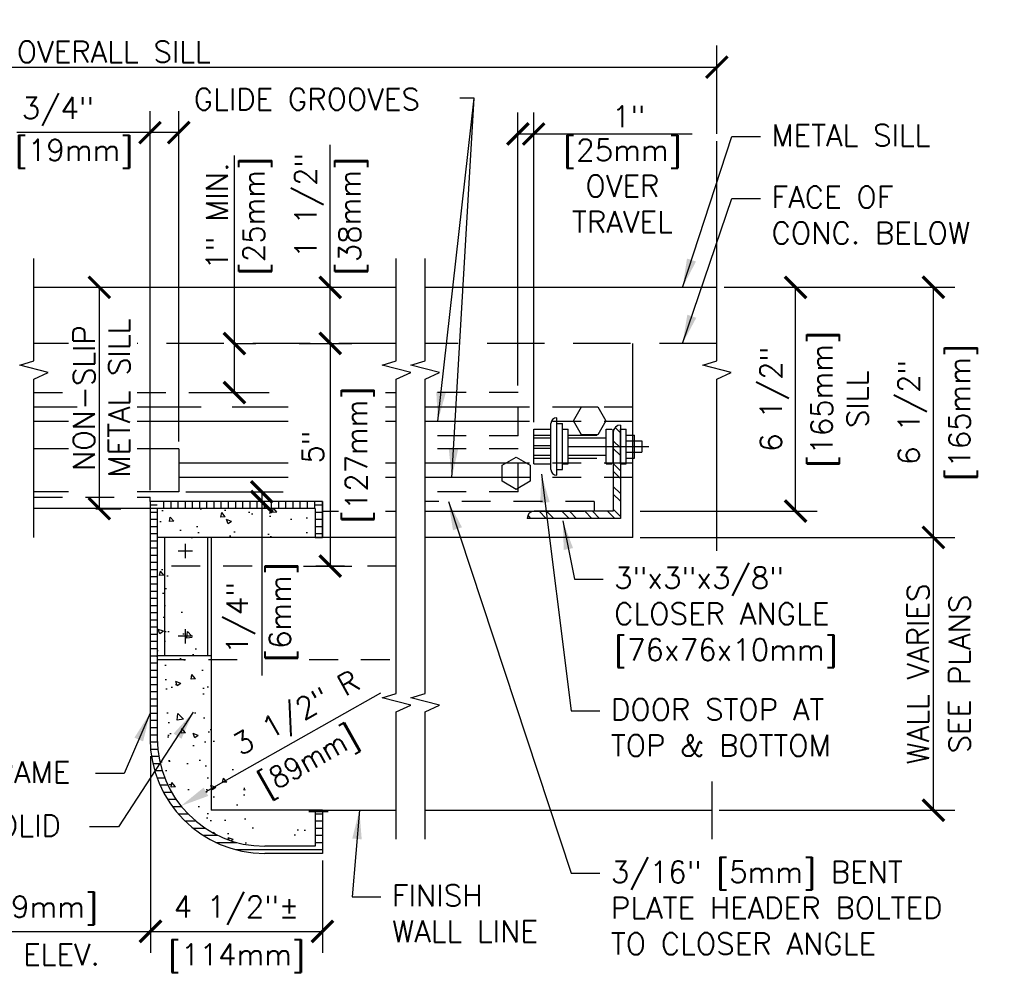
# Model space of a CAD drawing. Header units: inches. Extents: x 0.5 to 15.3, y 0.2 to 11.4.
# Tile 5 of 5: x 11 to 15.3, y 7.3 to 11.4. Entities that reach past the tile are written whole.
import ezdxf

# ---------------------------------------------------------------- set-up
doc = ezdxf.new("R2010")
doc.units = ezdxf.units.IN
doc.header["$MEASUREMENT"] = 0
doc.header["$PDSIZE"] = -1
doc.linetypes.add('DASHED2', pattern=[0.375, 0.25, -0.125])
doc.linetypes.add('HIDDEN2', pattern=[0.1875, 0.125, -0.0625])
doc.layers.get('Defpoints').update_dxf_attribs({"color": 2})
for name, color, linetype in [('A-DETL-DIMS', 2, 'Continuous'), ('A-DETL-MEDM', 4, 'Continuous'), ('A-DETL-PATT', 8, 'Continuous'), ('A-DETL-TEXT', 2, 'Continuous')]:
    doc.layers.add(name, color=color, linetype=linetype)
doc.styles.add('Romans', font='romans.shx')
doc.dimstyles.new('VA-Dims', dxfattribs={"dimtxt": 0.09375, "dimasz": 0.09375, "dimexe": 0.09375, "dimexo": 0.03125, "dimgap": 0.02, "dimtad": 1, "dimdec": 5, "dimzin": 0, "dimdsep": 46, "dimlunit": 4, "dimtxsty": 'Romans', "dimblk": 'ARCHTICK', "dimcen": 0.09375, "dimclrd": 256, "dimclre": 256, "dimclrt": 256, "dimadec": 0, "dimazin": 0, "dimtfac": 1, "dimtdec": 5, "dimtofl": 0, "dimtmove": 0, "dimatfit": 3, "dimfxl": 1, "dimfrac": 2, "dimtolj": 1, "dimtzin": 0, "dimlwd": -1, "dimlwe": -1, "dimarcsym": 0})
doc.dimstyles.new('VA-Lead', dxfattribs={"dimtxt": 0.09375, "dimasz": 0.125, "dimexe": 0.125, "dimexo": 0.03125, "dimgap": 0.02, "dimtad": 1, "dimdec": 5, "dimzin": 0, "dimdsep": 46, "dimlunit": 4, "dimtxsty": 'Romans', "dimcen": 0.125, "dimclrd": 256, "dimclre": 256, "dimclrt": 256, "dimadec": 0, "dimazin": 0, "dimtfac": 1, "dimtdec": 5, "dimtofl": 0, "dimtmove": 0, "dimatfit": 3, "dimfxl": 1, "dimfrac": 2, "dimtolj": 1, "dimtzin": 0, "dimlwd": -1, "dimlwe": -1, "dimarcsym": 0})
pattern_1 = [(0, (1.08108, 5.156437), (0, 0.03125), [])]
pattern_2 = [(180, (20.857647, 5.156437), (0, 0.03125), [])]

# ---------------------------------------------------------------- blocks, each defined once
blk = doc.blocks.new('_ArchTick')
at = {"color": 0, "linetype": 'ByBlock', "const_width": 0.15}
blk.add_lwpolyline([(-0.5, -0.5), (0.5, 0.5)], dxfattribs=at)
blk = doc.blocks.new('*D4')
at = {"layer": 'A-DETL-DIMS'}
for p, q in [((14.0763, 10.2279), (14.4813, 10.2279)), ((14.3876, 9.2539), (14.3876, 10.2279)), ((13.7111, 9.2539), (14.4813, 9.2539))]:
    blk.add_line(p, q, dxfattribs=at)
at = {"layer": 'Defpoints', "color": 0}
for p in [(14.045, 10.2279), (14.3876, 10.2279), (13.6798, 9.2539)]:
    blk.add_point(p, dxfattribs=at)
at = {"layer": 'A-DETL-DIMS', "xscale": 0.09375, "yscale": 0.09375, "zscale": 0.09375}
for p, rotation in [((14.3876, 10.2279), 90), ((14.3876, 9.2539), 270)]:
    blk.add_blockref('_ArchTick', p, dxfattribs=dict(at, rotation=rotation))
at = {"layer": 'A-DETL-DIMS', "insert": (14.2961, 9.7409), "char_height": 0.09375, "attachment_point": 5, "rotation": 90, "style": 'Romans'}
blk.add_mtext('\\A1;6 1/2" ', dxfattribs=at)
blk = doc.blocks.new('*D5')
at = {"layer": 'A-DETL-DIMS'}
for p, q in [((12.363, 10.2279), (12.363, 10.8482)), ((12.2277, 10.2279), (12.4568, 10.2279)), ((12.363, 9.9836), (12.363, 10.2279)), ((12.2277, 9.9836), (12.4568, 9.9836))]:
    blk.add_line(p, q, dxfattribs=at)
at = {"layer": 'Defpoints', "color": 0}
for p in [(12.1965, 10.2279), (12.363, 10.2279), (12.1965, 9.9836)]:
    blk.add_point(p, dxfattribs=at)
at = {"layer": 'A-DETL-DIMS', "xscale": 0.09375, "yscale": 0.09375, "zscale": 0.09375}
for p, rotation in [((12.363, 10.2279), 90), ((12.363, 9.9836), 270)]:
    blk.add_blockref('_ArchTick', p, dxfattribs=dict(at, rotation=rotation))
at = {"layer": 'A-DETL-DIMS', "insert": (12.2716, 10.5849), "char_height": 0.09375, "attachment_point": 5, "rotation": 90, "style": 'Romans'}
blk.add_mtext('\\A1;1 1/2" ', dxfattribs=at)
blk = doc.blocks.new('*D12')
at = {"layer": 'A-DETL-DIMS'}
for p, q in [((11.5787, 9.3458), (11.5787, 10.9948)), ((11.7037, 9.5566), (11.7037, 10.9948)), ((11.5787, 10.9011), (10.9986, 10.9011)), ((11.7037, 10.9011), (11.5787, 10.9011))]:
    blk.add_line(p, q, dxfattribs=at)
at = {"layer": 'Defpoints', "color": 0}
for p in [(11.7037, 10.9011), (11.7037, 9.5254), (11.5787, 9.3146)]:
    blk.add_point(p, dxfattribs=at)
at = {"layer": 'A-DETL-DIMS', "xscale": 0.09375, "yscale": 0.09375, "zscale": 0.09375, "rotation": 180}
blk.add_blockref('_ArchTick', (11.5787, 10.9011), dxfattribs=at)
at = {"layer": 'A-DETL-DIMS', "xscale": 0.09375, "yscale": 0.09375, "zscale": 0.09375}
blk.add_blockref('_ArchTick', (11.7037, 10.9011), dxfattribs=at)
at = {"layer": 'A-DETL-DIMS', "insert": (11.177, 10.9925), "char_height": 0.09375, "attachment_point": 5, "style": 'Romans'}
blk.add_mtext('\\A1;3/4"', dxfattribs=at)
blk = doc.blocks.new('*D13')
at = {"layer": 'A-DETL-DIMS'}
for p, q in [((12.2467, 9.9836), (12.4568, 9.9836)), ((12.363, 9.9836), (12.363, 9.0148)), ((12.2467, 9.0148), (12.4568, 9.0148))]:
    blk.add_line(p, q, dxfattribs=at)
at = {"layer": 'Defpoints', "color": 0}
for p in [(12.2154, 9.9836), (12.2154, 9.0148), (12.363, 9.0148)]:
    blk.add_point(p, dxfattribs=at)
at = {"layer": 'A-DETL-DIMS', "xscale": 0.09375, "yscale": 0.09375, "zscale": 0.09375}
for p, rotation in [((12.363, 9.9836), 90), ((12.363, 9.0148), 270)]:
    blk.add_blockref('_ArchTick', p, dxfattribs=dict(at, rotation=rotation))
at = {"layer": 'A-DETL-DIMS', "insert": (12.2872, 9.5333), "char_height": 0.09375, "attachment_point": 5, "rotation": 90, "style": 'Romans'}
blk.add_mtext('\\A1;5"', dxfattribs=at)
blk = doc.blocks.new('*D14')
at = {"layer": 'A-DETL-DIMS'}
for p, q in [((11.9458, 9.9836), (11.9458, 10.8012)), ((11.9458, 9.9836), (12.0396, 9.9836)), ((11.9458, 9.7697), (11.9458, 9.9836)), ((11.8232, 9.7697), (12.0396, 9.7697))]:
    blk.add_line(p, q, dxfattribs=at)
at = {"layer": 'Defpoints', "color": 0}
for p in [(11.9146, 9.9836), (11.7919, 9.7697), (11.9458, 9.7697)]:
    blk.add_point(p, dxfattribs=at)
at = {"layer": 'A-DETL-DIMS', "xscale": 0.09375, "yscale": 0.09375, "zscale": 0.09375}
for p, rotation in [((11.9458, 9.9836), 90), ((11.9458, 9.7697), 270)]:
    blk.add_blockref('_ArchTick', p, dxfattribs=dict(at, rotation=rotation))
at = {"layer": 'A-DETL-DIMS', "insert": (11.87, 10.5379), "char_height": 0.09375, "attachment_point": 5, "rotation": 90, "style": 'Romans'}
blk.add_mtext('\\A1;1" MIN.', dxfattribs=at)
blk = doc.blocks.new('*D18')
at = {"layer": 'A-DETL-DIMS'}
for p, q in [((11.735, 9.3379), (12.1585, 9.3379)), ((12.0648, 9.3379), (12.0648, 9.2961)), ((12.2975, 9.2961), (11.971, 9.2961)), ((12.0648, 9.2961), (12.0648, 8.5389))]:
    blk.add_line(p, q, dxfattribs=at)
at = {"layer": 'Defpoints', "color": 0}
for p in [(11.7037, 9.3379), (12.0648, 9.2961), (12.3287, 9.2961)]:
    blk.add_point(p, dxfattribs=at)
at = {"layer": 'A-DETL-DIMS', "xscale": 0.09375, "yscale": 0.09375, "zscale": 0.09375}
for p, rotation in [((12.0648, 9.3379), 90), ((12.0648, 9.2961), 270)]:
    blk.add_blockref('_ArchTick', p, dxfattribs=dict(at, rotation=rotation))
at = {"layer": 'A-DETL-DIMS', "insert": (11.9733, 8.7575), "char_height": 0.09375, "attachment_point": 5, "rotation": 90, "style": 'Romans'}
blk.add_mtext('\\A1; 1/4"', dxfattribs=at)
blk = doc.blocks.new('*D21')
at = {"layer": 'A-DETL-DIMS'}
for p, q in [((11.3431, 10.2279), (11.4518, 10.2279)), ((11.3581, 9.2648), (11.3581, 10.2279)), ((11.3431, 9.2648), (11.4518, 9.2648))]:
    blk.add_line(p, q, dxfattribs=at)
at = {"layer": 'Defpoints', "color": 0}
for p in [(11.3118, 10.2279), (11.3581, 10.2279), (11.3118, 9.2648)]:
    blk.add_point(p, dxfattribs=at)
at = {"layer": 'A-DETL-DIMS', "xscale": 0.09375, "yscale": 0.09375, "zscale": 0.09375}
for p, rotation in [((11.3581, 10.2279), 90), ((11.3581, 9.2648), 270)]:
    blk.add_blockref('_ArchTick', p, dxfattribs=dict(at, rotation=rotation))
at = {"layer": 'A-DETL-DIMS', "insert": (11.2912, 9.7464), "char_height": 0.09375, "attachment_point": 5, "rotation": 90, "style": 'Romans'}
blk.add_mtext('\\A1;NON-SLIP', dxfattribs=at)
blk = doc.blocks.new('*D22')
at = {"layer": 'A-DETL-DIMS'}
for p, q in [((13.7111, 9.1398), (15.0811, 9.1398)), ((14.9874, 7.9523), (14.9874, 9.1398)), ((14.0553, 7.9523), (15.0811, 7.9523))]:
    blk.add_line(p, q, dxfattribs=at)
at = {"layer": 'Defpoints', "color": 0}
for p in [(13.6798, 9.1398), (14.9874, 9.1398), (14.0241, 7.9523)]:
    blk.add_point(p, dxfattribs=at)
at = {"layer": 'A-DETL-DIMS', "xscale": 0.09375, "yscale": 0.09375, "zscale": 0.09375}
for p, rotation in [((14.9874, 9.1398), 90), ((14.9874, 7.9523), 270)]:
    blk.add_blockref('_ArchTick', p, dxfattribs=dict(at, rotation=rotation))
at = {"layer": 'A-DETL-DIMS', "insert": (14.9205, 8.5461), "char_height": 0.09375, "attachment_point": 5, "rotation": 90, "style": 'Romans'}
blk.add_mtext('\\A1;WALL VARIES', dxfattribs=at)
blk = doc.blocks.new('*D23')
at = {"layer": 'A-DETL-DIMS'}
for p, q in [((14.0763, 10.2279), (15.0811, 10.2279)), ((14.9874, 9.1398), (14.9874, 10.2279)), ((13.7111, 9.1398), (15.0811, 9.1398))]:
    blk.add_line(p, q, dxfattribs=at)
at = {"layer": 'Defpoints', "color": 0}
for p in [(14.045, 10.2279), (14.9874, 10.2279), (13.6798, 9.1398)]:
    blk.add_point(p, dxfattribs=at)
at = {"layer": 'A-DETL-DIMS', "xscale": 0.09375, "yscale": 0.09375, "zscale": 0.09375}
for p, rotation in [((14.9874, 10.2279), 90), ((14.9874, 9.1398), 270)]:
    blk.add_blockref('_ArchTick', p, dxfattribs=dict(at, rotation=rotation))
at = {"layer": 'A-DETL-DIMS', "insert": (14.896, 9.6839), "char_height": 0.09375, "attachment_point": 5, "rotation": 90, "style": 'Romans'}
blk.add_mtext('\\A1;6 1/2"', dxfattribs=at)
blk = doc.blocks.new('*D24')
at = {"layer": 'A-DETL-DIMS'}
for p, q in [((13.1798, 9.8009), (13.1798, 10.9891)), ((13.2482, 9.6415), (13.2482, 10.9891)), ((13.1798, 10.8954), (13.2482, 10.8954)), ((13.2482, 10.8954), (13.7391, 10.8954))]:
    blk.add_line(p, q, dxfattribs=at)
at = {"layer": 'Defpoints', "color": 0}
for p in [(13.2482, 10.8954), (13.1798, 9.7697), (13.2482, 9.6102)]:
    blk.add_point(p, dxfattribs=at)
at = {"layer": 'A-DETL-DIMS', "xscale": 0.09375, "yscale": 0.09375, "zscale": 0.09375, "rotation": 180}
blk.add_blockref('_ArchTick', (13.1798, 10.8954), dxfattribs=at)
at = {"layer": 'A-DETL-DIMS', "xscale": 0.09375, "yscale": 0.09375, "zscale": 0.09375}
blk.add_blockref('_ArchTick', (13.2482, 10.8954), dxfattribs=at)
at = {"layer": 'A-DETL-DIMS', "insert": (13.6611, 10.9712), "char_height": 0.09375, "attachment_point": 5, "style": 'Romans'}
blk.add_mtext('\\A1;1"', dxfattribs=at)
blk = doc.blocks.new('*D25')
at = {"layer": 'A-DETL-DIMS'}
for p, q in [((8.7962, 10.9401), (8.7962, 11.2795)), ((14.045, 10.8954), (14.045, 11.2795)), ((8.7962, 11.1858), (14.045, 11.1858))]:
    blk.add_line(p, q, dxfattribs=at)
at = {"layer": 'Defpoints', "color": 0}
for p in [(14.045, 11.1858), (8.7962, 10.9089), (14.045, 10.8641)]:
    blk.add_point(p, dxfattribs=at)
at = {"layer": 'A-DETL-DIMS', "xscale": 0.09375, "yscale": 0.09375, "zscale": 0.09375, "rotation": 180}
blk.add_blockref('_ArchTick', (8.7962, 11.1858), dxfattribs=at)
at = {"layer": 'A-DETL-DIMS', "xscale": 0.09375, "yscale": 0.09375, "zscale": 0.09375}
blk.add_blockref('_ArchTick', (14.045, 11.1858), dxfattribs=at)
at = {"layer": 'A-DETL-DIMS', "insert": (11.4206, 11.2526), "char_height": 0.09375, "attachment_point": 5, "style": 'Romans'}
blk.add_mtext('\\A1;OVERALL SILL', dxfattribs=at)
blk = doc.blocks.new('*D26')
at = {"layer": 'A-DETL-DIMS'}
for p, q in [((11.5809, 8.1877), (11.5809, 7.3319)), ((12.3287, 7.7336), (12.3287, 7.3319)), ((11.5809, 7.4257), (12.3287, 7.4257))]:
    blk.add_line(p, q, dxfattribs=at)
at = {"layer": 'Defpoints', "color": 0}
for p in [(11.5809, 8.2189), (12.3287, 7.7648), (12.3287, 7.4257)]:
    blk.add_point(p, dxfattribs=at)
at = {"layer": 'A-DETL-DIMS', "xscale": 0.09375, "yscale": 0.09375, "zscale": 0.09375, "rotation": 180}
blk.add_blockref('_ArchTick', (11.5809, 7.4257), dxfattribs=at)
at = {"layer": 'A-DETL-DIMS', "xscale": 0.09375, "yscale": 0.09375, "zscale": 0.09375}
blk.add_blockref('_ArchTick', (12.3287, 7.4257), dxfattribs=at)
at = {"layer": 'A-DETL-DIMS', "insert": (11.9548, 7.5171), "char_height": 0.09375, "attachment_point": 5, "style": 'Romans'}
blk.add_mtext('\\A1;4 1/2"±', dxfattribs=at)
blk = doc.blocks.new('*D27')
at = {"layer": 'A-DETL-DIMS'}
for p, q in [((10.0135, 8.1877), (10.0135, 7.3319)), ((11.5809, 8.1877), (11.5809, 7.3319)), ((10.0135, 7.4257), (11.5809, 7.4257))]:
    blk.add_line(p, q, dxfattribs=at)
at = {"layer": 'Defpoints', "color": 0}
for p in [(10.0135, 8.2189), (11.5809, 8.2189), (11.5809, 7.4257)]:
    blk.add_point(p, dxfattribs=at)
at = {"layer": 'A-DETL-DIMS', "xscale": 0.09375, "yscale": 0.09375, "zscale": 0.09375, "rotation": 180}
blk.add_blockref('_ArchTick', (10.0135, 7.4257), dxfattribs=at)
at = {"layer": 'A-DETL-DIMS', "xscale": 0.09375, "yscale": 0.09375, "zscale": 0.09375}
blk.add_blockref('_ArchTick', (11.5809, 7.4257), dxfattribs=at)
at = {"layer": 'A-DETL-DIMS', "insert": (10.7972, 7.5171), "char_height": 0.09375, "attachment_point": 5, "style": 'Romans'}
blk.add_mtext('\\A1;4\'-0" [1219mm]', dxfattribs=at)
blk = doc.blocks.new('*D58')
at = {"layer": 'A-DETL-DIMS'}
blk.add_line((12.581, 8.4627), (11.822, 8.0329), dxfattribs=at)
blk.add_solid([(11.8118, 8.0511), (11.8323, 8.0148), (11.7133, 7.9713)], dxfattribs=at)
at = {"layer": 'Defpoints', "color": 0}
for p in [(12.0787, 8.1783), (11.7133, 7.9713)]:
    blk.add_point(p, dxfattribs=at)
at = {"layer": 'A-DETL-DIMS', "insert": (12.2214, 8.3641), "char_height": 0.09375, "attachment_point": 5, "rotation": 29.5199, "style": 'Romans'}
blk.add_mtext('\\A1;3 1/2" R', dxfattribs=at)

msp = doc.modelspace()

# ---------------------------------------------------------------- hatches: boundary and pattern name
at = {"layer": 'A-DETL-PATT'}
h = msp.add_hatch(dxfattribs=at)
h.set_pattern_fill('ANSI32', color=256, scale=0.1875, style=0)
h.set_pattern_definition([(135, (22.872834, 6.84479), (0.04971845, 0.04971845), []), (135, (22.83969, 6.84479), (0.04971845, 0.04971845), [])])
edge = h.paths.add_edge_path()
edge.add_ellipse((13.250793, 9.222607), major_axis=(-0.022097, 0.022097), ratio=1, start_angle=-45, end_angle=45, ccw=False)
edge.add_line((13.250793, 9.253857), (13.594543, 9.253857))
edge.add_line((13.594543, 9.253857), (13.594543, 9.597607))
edge.add_ellipse((13.625793, 9.597607), major_axis=(-0.022097, 0.022097), ratio=1, start_angle=-45, end_angle=45, ccw=False)
edge.add_line((13.625793, 9.628857), (13.625793, 9.222607))
edge.add_line((13.625793, 9.222607), (13.219543, 9.222607))
h = msp.add_hatch(dxfattribs=at)
h.set_pattern_fill('LINE', color=256, scale=0.25, style=0)
h.set_pattern_definition(pattern_2)
edge = h.paths.add_edge_path()
edge.add_line((11.578739, 9.296098), (11.609989, 9.296098))
edge.add_line((11.609989, 9.264848), (11.609989, 9.296098))
edge.add_line((11.578739, 9.296098), (11.578739, 8.608598))
edge.add_line((11.609989, 9.264848), (11.609989, 8.264848))
edge.add_line((11.578739, 8.608598), (11.578739, 8.264848))
edge.add_line((11.594586, 8.250187), (11.610218, 8.250187))
h = msp.add_hatch(dxfattribs=at)
h.set_pattern_fill('AR-CONC', color=256, scale=0.03125, style=0)
h.set_pattern_definition([(130, (20.85765, 5.15644), (-0.2241438, -0.01961), [0.0234375, -0.2578125]), (185, (20.85765, 5.15644), (0.04336, 0.23506), [0.01875, -0.20625]), (79.5486, (20.83897, 5.1548), (-0.180784, 0.21545), [0.019919, -0.219107]), (133.8158, (20.85765, 5.21894), (-0.333513, -0.051725), [0.035156, -0.386719]), (83.3644, (20.82985, 5.21463), (-0.292082, 0.304412), [0.029878, -0.32866]), (188.8158, (20.85765, 5.21894), (-0.292082, 0.304412), [0.028125, -0.309375]), (159, (20.8264, 5.20331), (-0.1865335, -0.1258184), [0.0234375, -0.2578125]), (214, (20.8264, 5.20331), (-0.076036, 0.2266094), [0.01875, -0.20625]), (108.5486, (20.81085, 5.19283), (-0.2625696, 0.100791), [0.019919, -0.219107]), (142.5, (20.85765, 5.15644), (-0.00379995, 0.1040293), [0, -0.20375, 0, -0.209375, 0, -0.2070312]), (172.5, (20.85765, 5.15644), (-0.0822092, 0.1232537), [0, -0.119375, 0, -0.1990625, 0, -0.0789062]), (212.5, (20.927335, 5.15644), (-0.1668195, -0.0070484), [0, -0.078125, 0, -0.24375, 0, -0.3234375]), (222.5, (20.95858, 5.15644), (-0.1822457, 0.0312828), [0, -0.1015625, 0, -0.161875, 0, -0.2296875])])
edge = h.paths.add_edge_path()
edge.add_line((12.297489, 9.139848), (11.609989, 9.139848))
edge.add_line((12.297489, 9.264848), (12.297489, 9.139848))
edge.add_line((12.297489, 9.264848), (11.609989, 9.264848))
edge.add_line((11.609989, 9.264848), (11.609989, 8.264848))
edge.add_line((11.844364, 8.624223), (11.844364, 7.952348))
edge.add_line((11.844364, 9.139848), (11.844364, 8.624223))
edge.add_arc((12.078739, 8.264848), 0.46875, 180, 270)
edge.add_line((12.297489, 7.952348), (11.844364, 7.952348))
edge.add_line((12.297489, 7.952348), (12.297489, 7.796098))
edge.add_line((12.297489, 7.796098), (12.078739, 7.796098))
h = msp.add_hatch(dxfattribs=at)
h.set_pattern_fill('LINE', color=256, scale=0.25, angle=90, style=0)
h.set_pattern_definition([(90, (20.857647, 5.156437), (0.03125, 2e-18), [])])
h.paths.add_polyline_path([(12.297489, 9.264848), (12.297489, 9.296098), (11.609989, 9.296098), (11.609989, 9.264848)])
h = msp.add_hatch(dxfattribs=at)
h.set_pattern_fill('LINE', color=256, scale=0.25, style=0)
h.set_pattern_definition(pattern_2)
h.paths.add_polyline_path([(12.297489, 9.296098), (12.328739, 9.296098), (12.328739, 9.139848), (12.297489, 9.139848)])
h = msp.add_hatch(dxfattribs=at)
h.set_pattern_fill('LINE', color=256, scale=0.25, style=0)
h.set_pattern_definition(pattern_1)
edge = h.paths.add_edge_path()
edge.add_line((12.078739, 7.796098), (12.078739, 7.764848))
edge.add_arc((12.078739, 8.264848), 0.5, 180, 270, ccw=False)
edge.add_line((11.578739, 8.264848), (11.609989, 8.264848))
edge.add_arc((12.078739, 8.264848), 0.46875, 540, 630)
h = msp.add_hatch(dxfattribs=at)
h.set_pattern_fill('LINE', color=256, scale=0.25, style=0)
h.set_pattern_definition(pattern_1)
h.paths.add_polyline_path([(12.078739, 7.796098), (12.297489, 7.796098), (12.297489, 7.952348), (12.328739, 7.952348), (12.328739, 7.764848), (12.078739, 7.764848)])

# ---------------------------------------------------------------- linework, layer by layer
at = {"layer": 'A-DETL-DIMS'}
msp.add_line((13.739141, 10.895374), (13.937788, 10.895374), dxfattribs=at)
at = {"layer": 'A-DETL-MEDM'}
for p, q in [((12.650364, 10.227885), (11.073309, 10.227885)), ((14.045039, 10.227885), (12.775364, 10.227885)), ((13.679832, 9.139848), (13.679832, 9.983598)), ((11.261996, 9.707159), (11.073309, 9.707159)), ((11.800857, 9.707159), (11.522561, 9.707159)), ((12.179027, 9.707159), (11.935834, 9.707159)), ((12.650364, 9.707159), (12.603653, 9.707159)), ((13.179832, 9.707159), (12.775364, 9.707159)), ((12.650364, 9.644659), (12.603653, 9.644659)), ((13.179832, 9.644659), (12.775364, 9.644659)), ((13.348248, 9.410249), (13.348248, 9.660249)), ((13.248248, 9.610249), (13.323248, 9.610249)), ((13.248248, 9.460249), (13.248248, 9.610249)), ((13.323248, 9.435249), (13.323248, 9.635249)), ((13.348248, 9.635249), (13.373248, 9.635249)), ((13.373248, 9.435249), (13.373248, 9.635249)), ((13.373248, 9.610249), (13.398248, 9.610249)), ((13.398248, 9.460249), (13.398248, 9.610249)), ((13.563631, 9.610249), (13.588631, 9.610249)), ((13.563631, 9.460249), (13.563631, 9.610249)), ((13.594543, 9.460249), (13.594543, 9.610249)), ((13.594543, 9.597607), (13.594543, 9.253857)), ((13.625793, 9.628857), (13.625793, 9.222607)), ((13.625793, 9.610249), (13.650793, 9.610249)), ((13.625793, 9.460249), (13.625793, 9.610249)), ((13.650793, 9.460249), (13.650793, 9.610249)), ((13.248248, 9.585249), (13.323248, 9.585249)), ((13.248248, 9.572749), (13.323248, 9.572749)), ((13.398248, 9.572749), (13.563631, 9.572749)), ((13.650793, 9.585249), (13.686186, 9.585249)), ((13.650793, 9.560249), (13.718293, 9.560249)), ((13.686186, 9.485249), (13.686186, 9.585249)), ((13.718293, 9.560249), (13.718293, 9.510249)), ((11.224383, 9.525373), (11.073309, 9.525373)), ((11.703739, 9.525373), (11.522561, 9.525373)), ((11.703739, 9.525373), (11.703739, 9.337873)), ((13.248248, 9.540167), (13.323248, 9.540167)), ((13.248248, 9.527667), (13.323248, 9.527667)), ((13.398248, 9.535249), (13.638631, 9.535249)), ((13.606271, 9.535249), (13.749304, 9.535249)), ((13.248248, 9.497749), (13.323248, 9.497749)), ((13.248248, 9.485249), (13.323248, 9.485249)), ((13.398248, 9.497749), (13.563631, 9.497749)), ((13.650793, 9.510249), (13.718293, 9.510249)), ((13.650793, 9.485249), (13.686186, 9.485249)), ((12.179027, 9.462873), (11.703739, 9.462873)), ((12.650364, 9.462873), (12.603653, 9.462873)), ((13.179832, 9.462873), (12.775364, 9.462873)), ((13.248248, 9.460249), (13.323248, 9.460249)), ((13.348248, 9.435249), (13.373248, 9.435249)), ((13.373248, 9.460249), (13.398248, 9.460249)), ((13.563631, 9.460249), (13.588631, 9.460249)), ((13.625793, 9.460249), (13.650793, 9.460249)), ((12.179027, 9.400373), (11.703739, 9.400373)), ((12.650364, 9.400373), (12.603653, 9.400373)), ((13.179832, 9.400373), (12.775364, 9.400373)), ((11.224383, 9.337873), (11.073309, 9.337873)), ((11.703739, 9.337873), (11.522561, 9.337873)), ((11.609989, 9.264848), (11.073309, 9.264848)), ((12.328739, 9.296098), (11.578739, 9.296098)), ((11.578739, 9.296098), (11.578739, 8.608598)), ((11.609989, 9.264848), (11.609989, 8.264848)), ((12.297489, 9.264848), (11.609989, 9.264848)), ((12.297489, 9.264848), (12.297489, 9.139848)), ((12.328739, 9.296098), (12.328739, 9.139848)), ((12.328739, 9.296098), (12.328739, 9.139848)), ((12.328739, 9.253857), (12.398296, 9.253857)), ((12.603653, 9.253857), (12.650364, 9.253857)), ((12.775364, 9.253857), (13.467273, 9.253857)), ((13.625793, 9.222607), (13.219543, 9.222607)), ((13.594543, 9.253857), (13.250793, 9.253857)), ((12.297489, 9.139848), (11.609989, 9.139848)), ((11.641239, 9.139848), (11.641239, 8.624223)), ((11.828739, 9.139848), (11.828739, 8.624223)), ((11.844364, 9.139848), (11.844364, 8.624223)), ((12.650364, 9.139848), (12.08389, 9.139848)), ((12.297489, 9.139848), (12.328739, 9.139848)), ((13.679832, 9.139848), (12.775364, 9.139848)), ((11.731956, 9.111337), (11.731956, 9.048837)), ((11.763206, 9.080087), (11.700706, 9.080087)), ((11.731956, 8.740705), (11.731956, 8.678205)), ((11.763206, 8.709455), (11.700706, 8.709455)), ((11.844364, 8.624223), (11.609989, 8.624223)), ((11.844364, 8.624223), (11.844364, 7.952348)), ((11.578739, 8.608598), (11.578739, 8.264848)), ((12.297489, 7.952348), (11.844364, 7.952348)), ((12.328739, 7.952348), (11.844364, 7.952348)), ((12.328739, 7.952348), (12.297489, 7.952348)), ((12.297489, 7.952348), (12.297489, 7.796098)), ((12.328739, 7.952348), (12.650364, 7.952348)), ((12.328739, 7.952348), (12.328739, 7.764848)), ((12.775364, 7.952348), (14.024071, 7.952348)), ((12.297489, 7.796098), (12.078739, 7.796098)), ((12.328739, 7.764848), (12.078739, 7.764848))]:
    msp.add_line(p, q, dxfattribs=at)
at = {"layer": 'A-DETL-MEDM', "linetype": 'DASHED2'}
for p, q in [((11.224383, 9.983598), (11.073309, 9.983598)), ((12.650364, 9.983598), (11.522561, 9.983598)), ((14.045039, 9.983598), (12.775364, 9.983598))]:
    msp.add_line(p, q, dxfattribs=at)
at = {"layer": 'A-DETL-MEDM', "linetype": 'HIDDEN2'}
for p, q in [((11.073309, 9.769659), (11.224383, 9.769659)), ((11.522561, 9.769659), (12.179027, 9.769659)), ((12.603653, 9.769659), (12.650364, 9.769659)), ((13.179832, 9.769659), (12.775364, 9.769659)), ((13.179832, 9.582159), (13.179832, 9.769659)), ((13.679832, 9.707159), (13.179832, 9.707159)), ((13.679832, 9.644659), (13.179832, 9.644659)), ((13.179832, 9.582159), (12.775364, 9.582159)), ((13.398248, 9.585249), (13.563631, 9.585249)), ((13.179832, 9.525373), (12.775364, 9.525373)), ((13.179832, 9.337873), (13.179832, 9.525373)), ((13.398248, 9.485249), (13.563631, 9.485249)), ((13.679832, 9.462873), (13.179832, 9.462873)), ((13.679832, 9.400373), (13.179832, 9.400373)), ((11.073309, 9.314581), (11.578739, 9.314581)), ((11.578739, 9.296098), (11.578739, 9.314581)), ((13.179832, 9.337873), (12.775364, 9.337873)), ((13.510827, 9.296098), (12.775364, 9.296098)), ((13.510827, 9.296098), (13.510827, 9.253857)), ((12.022375, 9.014848), (11.609989, 9.014848)), ((12.650364, 9.014848), (12.271603, 9.014848)), ((11.608028, 8.608598), (12.022375, 8.608598)), ((12.271603, 8.608598), (12.648403, 8.608598))]:
    msp.add_line(p, q, dxfattribs=at)
at = {"layer": 'A-DETL-MEDM'}
msp.add_lwpolyline([(12.328739, 9.139848), (12.328739, 9.296098)], dxfattribs=at)
at = {"layer": 'A-DETL-MEDM', "const_width": 0.007812}
msp.add_lwpolyline([(12.269157, 7.947713), (12.354208, 7.947713)], dxfattribs=at)
at = {"layer": 'A-DETL-MEDM'}
for centre, radius, start, end in [((13.348248, 9.635249), 0.025, 90, 180), ((13.625793, 9.597607), 0.03125, 90, 180), ((13.348248, 9.435249), 0.025, 180, 270), ((13.250793, 9.222607), 0.03125, 90, 180), ((12.078739, 8.264848), 0.5, 180, 270), ((12.078739, 8.264848), 0.46875, 180, 270)]:
    msp.add_arc(centre, radius, start, end, dxfattribs=at)
at = {"layer": 'A-DETL-PATT'}
for points in [[(13.561983, 9.647486), (13.526818, 9.58658), (13.456489, 9.58658), (13.421325, 9.647486), (13.456489, 9.708393), (13.526818, 9.708393)], [(13.17193, 9.489312), (13.232837, 9.454147), (13.232837, 9.383818), (13.17193, 9.348654), (13.111023, 9.383818), (13.111023, 9.454147)]]:
    msp.add_lwpolyline(points, close=True, dxfattribs=at)
at = {"layer": 'A-DETL-TEXT'}
for p, q in [((14.045039, 10.390439), (14.045039, 10.864124)), ((14.045039, 9.908418), (14.045039, 10.390439)), ((11.073309, 9.908418), (11.073309, 10.352885)), ((12.650364, 9.908418), (12.650364, 10.352885)), ((12.775364, 9.908418), (12.775364, 10.352885)), ((11.012151, 9.889135), (11.073309, 9.908418)), ((12.589206, 9.889135), (12.650364, 9.908418)), ((12.714206, 9.889135), (12.775364, 9.908418)), ((13.983881, 9.889135), (14.045039, 9.908418)), ((11.1359, 9.856623), (11.012151, 9.889135)), ((11.073309, 9.827777), (11.1359, 9.856623)), ((12.712955, 9.856623), (12.589206, 9.889135)), ((12.650364, 9.827777), (12.712955, 9.856623)), ((12.837955, 9.856623), (12.714206, 9.889135)), ((12.775364, 9.827777), (12.837955, 9.856623)), ((14.10763, 9.856623), (13.983881, 9.889135)), ((14.045039, 9.827777), (14.10763, 9.856623)), ((11.073309, 9.139848), (11.073309, 9.827777)), ((12.650364, 8.460965), (12.650364, 9.827777)), ((12.775364, 8.460965), (12.775364, 9.827777)), ((14.045039, 9.081061), (14.045039, 9.827777)), ((11.224383, 9.644659), (11.073309, 9.644659)), ((12.179027, 9.644659), (11.522561, 9.644659)), ((12.589206, 8.441681), (12.650364, 8.460965)), ((12.712955, 8.40917), (12.589206, 8.441681)), ((12.714206, 8.441681), (12.775364, 8.460965)), ((12.837955, 8.40917), (12.714206, 8.441681)), ((12.650364, 8.380324), (12.712955, 8.40917)), ((12.775364, 8.380324), (12.837955, 8.40917)), ((12.650364, 7.827348), (12.650364, 8.380324)), ((12.775364, 7.827348), (12.775364, 8.380324)), ((14.024071, 7.827348), (14.024071, 8.077348))]:
    msp.add_line(p, q, dxfattribs=at)

# ---------------------------------------------------------------- texts
at = {"layer": 'A-DETL-TEXT', "style": 'Romans', "width": 0.9}
msp.add_text('[89mm]', height=0.09375, rotation=29.519935, dxfattribs=at).set_placement((12.087707, 8.0163))
at = {"layer": 'A-DETL-TEXT', "char_height": 0.09375, "style": 'Romans'}
for s, insert, width, attachment_point in [('GLIDE GROOVES', (11.768667, 11.093174), 1.28275432, 1), ('METAL SILL', (14.282763, 10.936117), 0.9043, 1), ('[19mm]', (11.247882, 10.872113), 0.68671998, 2), ('[25mm]\\POVER TRAVEL', (13.633973, 10.872113), 0.6867, 2), ('FACE OF CONC. BELOW', (14.282763, 10.66746), 0.9743, 1), ('3"x3"x3/8" CLOSER ANGLE [76x76x10mm]', (13.598031, 9.010735), 1.2777, 1), ('DOOR STOP AT TOP & BOTTOM', (13.584238, 8.437695), 1.24453361, 1), ('METAL FRAME', (10.387861, 8.165086), 0.94494543, 1), ('GROUT SOLID', (10.362514, 7.932849), 0.93123802, 1), ('3/16" [5mm] BENT PLATE HEADER BOLTED TO CLOSER ANGLE', (13.584238, 7.731094), 1.78254588, 1), ('FINISH WALL LINE', (12.631372, 7.628686), 0.78010019, 1), ('PASSENGER ELEV.', (10.79719, 7.371652), 1.5824, 2), ('[114mm]', (11.954795, 7.371652), 0.7941, 2)]:
    msp.add_mtext(s, dxfattribs=dict(at, insert=insert, width=width, attachment_point=attachment_point))
at = {"layer": 'A-DETL-TEXT', "char_height": 0.09375, "width": 0.7941, "attachment_point": 2, "rotation": 90, "style": 'Romans'}
for s, insert in [('[25mm]', (11.983581, 10.538063)), ('[38mm]', (12.40077, 10.538063)), ('METAL SILL', (11.397561, 9.746367)), ('[165mm]\\PSILL', (14.454073, 9.740871)), ('[165mm]', (15.053897, 9.683867)), ('[127mm]', (12.429546, 9.499223)), ('[6mm]', (12.097496, 8.815548)), ('SEE PLANS', (15.053897, 8.546098))]:
    msp.add_mtext(s, dxfattribs=dict(at, insert=insert))
at = {"layer": 'A-DETL-TEXT', "insert": (12.603606, 7.623067), "char_height": 0.09375, "attachment_point": 1, "style": 'Romans'}
msp.add_mtext('\\A1;', dxfattribs=at)

# ---------------------------------------------------------------- dimensions: what is measured, and where the dimension line sits
at = {"layer": 'A-DETL-DIMS'}
for base, p1, p2, text, picture, middle in [((14.045039, 11.185771), (8.796196, 10.908851), (14.045039, 10.864124), 'OVERALL SILL', '*D25', (11.420617, 11.252646)), ((11.580851, 7.425676), (10.01353, 8.218937), (11.580851, 8.218937), '4\'-0" [1219mm]', '*D27', (10.79719, 7.517105)), ((12.328739, 7.425676), (11.580851, 8.218937), (12.328739, 7.764848), '4 1/2"±', '*D26', (11.954795, 7.517105))]:
    dim = msp.add_linear_dim(base=base, p1=p1, p2=p2, text=text, dimstyle='VA-Dims', override={"dimpost": '\\X'}, dxfattribs=at)
    dim.commit()
    dim.dimension.update_dxf_attribs({"geometry": picture, "text_midpoint": middle})
for base, p1, p2, text, picture, middle in [((11.703739, 10.901067), (11.578739, 9.314581), (11.703739, 9.525373), '3/4"', '*D12', (11.177042, 10.901067)), ((13.248248, 10.895374), (13.179832, 9.769659), (13.248248, 9.610249), '1"', '*D24', (13.661105, 10.895374))]:
    dim = msp.add_linear_dim(base=base, p1=p1, p2=p2, text=text, dimstyle='VA-Dims', override={"dimpost": '\\X'}, dxfattribs=at)
    dim.commit()
    dim.dimension.update_dxf_attribs({"geometry": picture, "text_midpoint": middle, "dimtype": 160})
for base, p1, p2, text, picture, middle in [((12.363034, 10.227885), (12.196486, 9.983598), (12.196486, 10.227885), '1 1/2" ', '*D5', (12.363034, 10.584938)), ((11.945845, 9.769659), (11.914595, 9.983598), (11.791926, 9.769659), '1" MIN.', '*D14', (11.945845, 10.537945)), ((12.363034, 9.014848), (12.215426, 9.983598), (12.215426, 9.014848), '5"', '*D13', (12.363034, 9.533317)), ((12.064777, 9.296098), (11.703739, 9.337873), (12.328739, 9.296098), ' 1/4"', '*D18', (12.064777, 8.757512))]:
    dim = msp.add_linear_dim(base=base, p1=p1, p2=p2, angle=90, text=text, dimstyle='VA-Dims', override={"dimpost": '\\X'}, dxfattribs=at)
    dim.commit()
    dim.dimension.update_dxf_attribs({"geometry": picture, "text_midpoint": middle, "dimtype": 160})
for base, p1, p2, text, picture, middle in [((11.358083, 10.227885), (11.311819, 9.264848), (11.311819, 10.227885), 'NON-SLIP', '*D21', (11.291208, 9.746367)), ((14.387561, 10.227885), (13.679832, 9.253857), (14.045039, 10.227885), '6 1/2" ', '*D4', (14.296132, 9.740871)), ((14.987385, 10.227885), (13.679832, 9.139848), (14.045039, 10.227885), '6 1/2"', '*D23', (14.895957, 9.683867)), ((14.987385, 9.139848), (14.024071, 7.952348), (13.679832, 9.139848), 'WALL VARIES', '*D22', (14.92051, 8.546098))]:
    dim = msp.add_linear_dim(base=base, p1=p1, p2=p2, angle=90, text=text, dimstyle='VA-Dims', override={"dimpost": '\\X'}, dxfattribs=at)
    dim.commit()
    dim.dimension.update_dxf_attribs({"geometry": picture, "text_midpoint": middle})
dim = msp.add_radius_dim(center=(12.078739, 8.178284), mpoint=(11.713257, 7.971336), text='3 1/2" R', dimstyle='VA-Lead', override={"dimpost": '\\X'}, dxfattribs=at)
dim.commit()
dim.dimension.update_dxf_attribs({"geometry": '*D58', "text_midpoint": (12.266446, 8.28457), "dimtype": 164})

# ---------------------------------------------------------------- leaders
at = {"layer": 'A-DETL-TEXT'}
for points in [[(12.830833, 9.645724), (12.988921, 11.050449), (12.926421, 11.050449)], [(12.89166, 9.399654), (12.988921, 11.050449), (12.926421, 11.050449)], [(13.895887, 10.227885), (14.109998, 10.883622), (14.234998, 10.883622)], [(13.895887, 9.983598), (14.109998, 10.614965), (14.234998, 10.614965)], [(13.28141, 9.415145), (13.411472, 8.3852), (13.536472, 8.3852)], [(12.877178, 9.296098), (13.411472, 7.6786), (13.536472, 7.6786)], [(13.374619, 9.211776), (13.425265, 8.95824), (13.550265, 8.95824)], [(11.76671, 8.379554), (11.440921, 7.880354), (11.315921, 7.880354)], [(11.578739, 8.375187), (11.466268, 8.112591), (11.341268, 8.112591)], [(12.489551, 7.952348), (12.458606, 7.576192), (12.583606, 7.576192)]]:
    msp.add_leader(points, dimstyle='VA-Lead', override={"dimgap": 0.02, "dimtad": 0}, dxfattribs=at)

doc.saveas('drawing.dxf')
